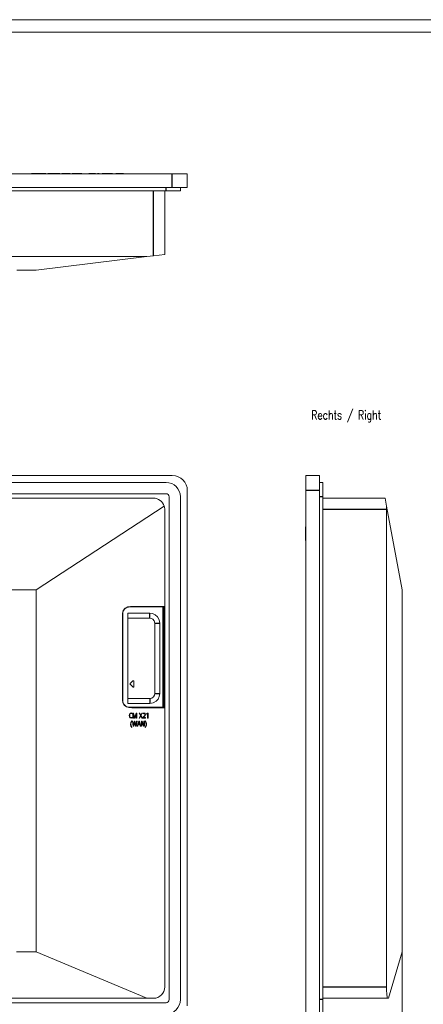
# Model space of a CAD drawing. Header units: millimetres. Extents: x 0 to 841, y 0 to 594.
# Tile 9 of 10: x 273 to 435, y 200 to 594. Entities that reach past the tile are written whole.
import ezdxf

# ---------------------------------------------------------------- set-up
doc = ezdxf.new("R2010")
doc.units = ezdxf.units.MM
for name, color, linetype in [('1', 7, 'Continuous'), ('106', 7, 'Continuous'), ('110', 7, 'Continuous'), ('201', 7, 'Continuous')]:
    doc.layers.add(name, color=color, linetype=linetype)
doc.styles.add('latin_extended', font='simplex.shx')
doc.dimstyles.get("Standard").update_dxf_attribs({"dimtxt": 0.18, "dimasz": 0.18, "dimexe": 0.18, "dimexo": 0.0625, "dimgap": 0.09, "dimtad": 0, "dimtih": 1, "dimtoh": 1, "dimdec": 4, "dimzin": 0, "dimdsep": 46, "dimtxsty": 'Standard', "dimcen": 0.09, "dimadec": 0, "dimazin": 0, "dimtfac": 1, "dimtdec": 4, "dimtofl": 0, "dimtmove": 0, "dimatfit": 3, "dimfxl": 1, "dimtolj": 1, "dimtzin": 0, "dimarcsym": 0})

# ---------------------------------------------------------------- blocks, each defined once
blk = doc.blocks.new('_U2')
at = {"layer": '106', "color": 7, "lineweight": 13}
for p, q in [((388.002572, 220.599833), (388.002572, 172.275951)), ((426.502572, 221.373889), (426.502572, 172.275951)), ((388.002572, 173.775951), (426.502572, 173.775951))]:
    blk.add_line(p, q, dxfattribs=at)
at = {"layer": '106', "color": 7, "lineweight": 25}
for points in [[(388.002572, 173.775951), (391.50257, 174.236735), (391.502573, 173.315168)], [(426.502572, 173.775951), (423.002573, 173.315168), (423.00257, 174.236735)]]:
    blk.add_solid(points, dxfattribs=at)
at = {"layer": '106', "color": 7, "linetype": 'Continuous', "lineweight": 18, "insert": (403.607414, 174.504504), "char_height": 3.5, "attachment_point": 7, "line_spacing_factor": 0.963855, "style": 'latin_extended'}
blk.add_mtext('\\W0.6856;38,5', dxfattribs=at)
blk = doc.blocks.new('_U3')
at = {"layer": '106', "color": 7, "lineweight": 13}
for p, q in [((393.502572, 202.275891), (393.502572, 182.275951)), ((388.002572, 198.016071), (388.002572, 182.275951)), ((404.188447, 183.775951), (379.252572, 183.775951))]:
    blk.add_line(p, q, dxfattribs=at)
at = {"layer": '106', "color": 7, "lineweight": 25}
for points in [[(388.002572, 183.775951), (384.502573, 183.315168), (384.50257, 184.236735)], [(393.502572, 183.775951), (397.00257, 184.236735), (397.002573, 183.315168)]]:
    blk.add_solid(points, dxfattribs=at)
at = {"layer": '106', "color": 7, "linetype": 'Continuous', "lineweight": 18, "insert": (399.204999, 184.504504), "char_height": 3.5, "attachment_point": 7, "line_spacing_factor": 0.963855, "style": 'latin_extended'}
blk.add_mtext('\\W0.6563;5,5', dxfattribs=at)

msp = doc.modelspace()

# ---------------------------------------------------------------- linework, layer by layer
at = {"layer": '1', "color": 7, "linetype": 'Continuous', "lineweight": 13}
for p, q in [((273.507844, 532.511752), (273.507844, 532.411752)), ((277.046625, 532.411752), (277.046625, 532.524252)), ((278.206728, 532.511752), (278.206728, 532.411752)), ((278.206728, 532.511752), (278.787444, 532.511752)), ((278.787444, 532.511752), (278.806048, 532.511752)), ((278.787444, 532.511752), (278.787444, 532.411752)), ((278.806048, 532.511752), (280.783407, 532.511752)), ((278.806048, 532.511752), (278.806048, 532.411752)), ((280.783407, 532.511752), (281.454486, 532.511752)), ((280.783407, 532.511752), (280.783407, 532.411752)), ((281.454486, 532.511752), (281.454486, 532.411752)), ((281.454486, 532.511752), (283.395965, 532.511752)), ((283.395965, 532.511752), (283.976681, 532.511752)), ((283.395965, 532.511752), (283.395965, 532.411752)), ((283.976681, 532.511752), (283.976681, 532.411752)), ((284.756728, 532.511752), (285.340102, 532.511752)), ((284.756728, 532.511752), (284.756728, 532.411752)), ((285.340102, 532.511752), (285.340102, 532.411752)), ((285.340102, 532.511752), (285.843744, 532.511752)), ((285.843744, 532.511752), (288.420422, 532.511752)), ((285.843744, 532.511752), (285.843744, 532.411752)), ((288.420422, 532.511752), (288.938682, 532.511752)), ((288.420422, 532.511752), (288.420422, 532.411752)), ((288.938682, 532.511752), (289.545975, 532.511752)), ((288.938682, 532.511752), (288.938682, 532.411752)), ((289.545975, 532.511752), (289.545975, 532.411752)), ((290.327351, 532.511752), (290.327351, 532.411752)), ((290.327351, 532.511752), (290.908067, 532.511752)), ((290.908067, 532.511752), (290.908067, 532.411752)), ((293.180435, 532.511752), (293.180435, 532.411752)), ((293.180435, 532.511752), (293.710654, 532.511752)), ((293.710654, 532.511752), (293.710654, 532.524252)), ((293.710654, 532.511752), (293.710654, 532.411752)), ((294.537211, 532.511752), (294.537211, 532.411752)), ((294.537211, 532.511752), (296.134513, 532.511752)), ((296.134513, 532.511752), (296.715229, 532.511752)), ((296.134513, 532.511752), (296.134513, 532.411752)), ((296.715229, 532.511752), (298.31253, 532.511752)), ((296.715229, 532.511752), (296.715229, 532.411752)), ((298.31253, 532.511752), (298.31253, 532.411752)), ((301.124419, 532.511752), (301.124419, 532.411752)), ((301.124419, 532.511752), (303.872522, 532.511752)), ((303.872522, 532.511752), (303.872522, 532.411752)), ((304.6632, 532.511752), (305.243916, 532.511752)), ((304.6632, 532.511752), (304.6632, 532.411752)), ((305.243916, 532.511752), (305.243916, 532.411752)), ((306.550195, 532.511752), (306.550195, 532.411752)), ((306.550195, 532.511752), (307.130911, 532.511752)), ((307.130911, 532.511752), (307.130911, 532.411752)), ((307.130911, 532.511752), (309.816558, 532.511752)), ((309.816558, 532.511752), (309.816558, 532.411752)), ((309.816558, 532.511752), (310.696269, 532.511752)), ((310.696269, 532.511752), (310.696269, 532.411752)), ((312.002549, 532.511752), (315.032372, 532.511752)), ((312.002549, 532.511752), (312.002549, 532.411752)), ((315.032372, 532.511752), (315.032372, 532.411752)), ((334.583265, 532.411752), (340.583265, 532.411752)), ((340.583265, 532.411752), (340.583265, 526.911752)), ((332.083265, 525.597752), (73.083265, 525.597752)), ((331.535267, 525.597655), (331.535267, 500.144652)), ((337.833265, 525.597752), (332.083265, 525.597752)), ((340.583265, 526.911752), (334.583265, 526.911752)), ((337.833265, 525.597752), (337.833265, 526.911752)), ((331.535267, 500.144652), (327.035267, 499.60003)), ((264.663363, 499.271452), (324.320359, 499.271452)), ((280.035267, 493.911752), (324.320359, 499.271452)), ((324.320359, 499.271452), (327.035267, 499.60003)), ((280.035267, 493.911752), (272.333229, 493.911752)), ((388.002572, 405.775891), (388.002572, 411.775891)), ((388.002572, 411.775891), (393.502572, 411.775891)), ((393.502572, 411.775891), (393.502572, 405.775891)), ((332.083265, 409.025891), (73.083265, 409.025891)), ((394.816572, 409.025891), (393.502572, 409.025891)), ((394.816572, 409.025891), (394.816572, 403.275891)), ((73.083265, 404.525891), (332.083265, 404.525891)), ((78.131263, 402.727894), (327.035267, 402.727894)), ((333.333265, 403.275891), (333.333265, 202.275891)), ((337.833265, 202.275891), (337.833265, 403.275891)), ((394.816572, 403.275891), (394.816572, 202.275891)), ((394.816924, 402.727894), (419.699572, 402.727894)), ((419.699572, 402.727894), (420.293197, 399.536177)), ((331.340891, 399.536177), (280.035267, 366.150494)), ((331.535267, 398.227894), (331.535267, 359.375891)), ((420.269672, 207.323889), (420.269672, 398.227894)), ((426.502572, 366.150494), (420.293197, 399.536177)), ((388.002572, 391.383013), (387.890072, 391.383013)), ((387.902574, 390.971266), (387.890072, 390.971266)), ((387.902572, 390.864145), (387.902572, 391.275891)), ((387.902572, 391.275891), (388.002572, 391.275891)), ((387.902572, 388.807642), (387.902572, 390.864145)), ((387.902572, 390.864145), (388.002572, 390.864145)), ((387.890072, 386.080517), (387.902574, 386.080517)), ((387.902572, 388.807642), (388.002572, 388.807642)), ((387.902572, 388.395896), (387.902572, 388.807642)), ((387.902572, 386.187638), (387.902572, 388.395896)), ((387.902572, 388.395896), (388.002572, 388.395896)), ((387.902572, 385.775891), (387.902572, 386.187638)), ((387.902572, 386.187638), (388.002572, 386.187638)), ((387.902572, 385.775891), (388.002572, 385.775891)), ((387.902572, 385.774776), (388.002572, 385.774776)), ((387.890072, 385.66877), (388.002572, 385.66877)), ((280.035267, 366.150494), (125.131263, 366.150494)), ((280.035267, 221.373889), (280.035267, 366.150494)), ((426.502572, 366.150494), (426.502572, 221.373889)), ((426.502572, 364.802788), (426.595706, 364.802788)), ((426.502572, 364.285958), (426.602572, 364.285958)), ((426.602572, 364.285958), (426.602572, 364.106175)), ((426.602572, 364.106175), (426.602572, 359.965708)), ((317.533708, 359.266592), (317.547591, 359.266592)), ((331.381628, 359.266592), (330.781651, 359.266592)), ((331.392685, 359.266592), (331.381628, 359.266592)), ((331.392685, 359.266592), (331.392685, 319.159519)), ((426.502572, 359.785925), (426.602572, 359.785925)), ((426.595706, 359.315779), (426.502572, 359.315779)), ((426.615072, 361.624567), (426.602572, 361.624567)), ((426.602572, 359.785925), (426.602572, 359.965708)), ((314.733814, 356.466592), (314.733814, 332.6107)), ((314.747485, 356.466592), (314.747485, 321.959519)), ((314.73963, 324.316171), (314.73963, 332.6107)), ((318.838387, 329.657525), (317.695574, 328.61033)), ((317.695574, 328.316541), (318.838387, 327.269346)), ((319.17223, 327.41624), (319.17223, 329.51063)), ((314.733814, 324.316171), (314.733814, 321.959519)), ((317.547591, 319.159519), (317.533708, 319.159519)), ((331.535267, 318.975891), (331.535267, 207.323889)), ((318.527641, 316.73287), (318.466664, 316.547587)), ((318.489585, 315.095496), (318.536723, 314.910212)), ((318.805715, 316.8271), (319.068653, 316.8271)), ((318.805715, 314.8271), (318.805715, 316.8271)), ((318.98562, 316.492531), (318.98562, 314.8271)), ((320.139866, 316.8271), (320.392424, 316.8271)), ((320.203005, 314.8271), (320.203005, 316.492531)), ((320.392424, 316.8271), (320.392424, 314.8271)), ((321.252594, 314.8271), (321.809608, 315.844569)), ((321.281137, 316.8271), (321.500396, 316.8271)), ((321.809608, 315.844569), (321.281137, 316.8271)), ((321.924643, 315.654522), (321.467096, 314.8271)), ((321.500396, 316.8271), (321.924643, 316.038322)), ((321.924643, 316.038322), (322.365323, 316.8271)), ((322.365323, 314.8271), (321.924643, 315.654522)), ((322.572906, 316.8271), (322.034489, 315.856216)), ((322.034489, 315.856216), (322.591069, 314.8271)), ((322.365323, 316.8271), (322.572906, 316.8271)), ((322.799949, 314.8271), (322.799949, 315.028794)), ((322.894659, 316.522176), (322.84752, 316.720165)), ((323.027425, 315.017677), (323.83224, 315.017677)), ((323.83224, 315.017677), (323.83224, 314.8271)), ((324.259946, 316.492531), (324.691113, 316.8271)), ((324.33952, 316.316247), (324.259946, 316.492531)), ((324.672517, 316.576173), (324.33952, 316.316247)), ((324.672517, 314.8271), (324.672517, 316.576173)), ((324.691113, 316.8271), (324.855016, 316.8271)), ((324.855016, 316.8271), (324.855016, 314.8271)), ((318.421556, 313.629776), (318.331604, 313.751534)), ((318.331604, 311.097749), (318.421556, 311.218977)), ((318.591082, 313.545075), (318.956514, 311.545075)), ((318.789151, 313.545075), (318.591082, 313.545075)), ((318.98562, 314.8271), (318.805715, 314.8271)), ((318.956514, 311.545075), (319.199991, 311.545075)), ((319.646293, 313.545075), (319.408438, 313.545075)), ((319.712159, 314.8271), (319.4929, 314.8271)), ((319.847821, 311.545075), (320.090001, 311.545075)), ((320.090001, 311.545075), (320.458892, 313.545075)), ((320.392424, 314.8271), (320.203005, 314.8271)), ((320.458892, 313.545075), (320.276825, 313.545075)), ((321.152997, 313.545075), (320.571765, 311.545075)), ((320.571765, 311.545075), (320.763347, 311.545075)), ((320.763347, 311.545075), (320.96401, 312.245446)), ((320.96401, 312.245446), (321.572919, 312.245446)), ((321.516266, 312.436023), (321.020663, 312.436023)), ((321.391716, 313.545075), (321.152997, 313.545075)), ((321.467096, 314.8271), (321.252594, 314.8271)), ((321.370958, 312.962227), (321.516266, 312.436023)), ((321.977705, 311.545075), (321.391716, 313.545075)), ((321.572919, 312.245446), (321.773582, 311.545075)), ((321.773582, 311.545075), (321.977705, 311.545075)), ((322.222047, 313.545075), (322.222047, 311.545075)), ((322.440008, 313.545075), (322.222047, 313.545075)), ((322.222047, 311.545075), (322.401951, 311.545075)), ((322.591069, 314.8271), (322.365323, 314.8271)), ((323.83224, 314.8271), (322.799949, 314.8271)), ((323.205469, 311.545075), (323.425593, 311.545075)), ((323.425593, 313.545075), (323.24612, 313.545075)), ((323.425593, 311.545075), (323.425593, 313.545075)), ((323.819135, 313.751534), (323.729182, 313.629776)), ((323.729182, 311.218977), (323.819135, 311.097749)), ((324.855016, 314.8271), (324.672517, 314.8271)), ((272.194597, 221.373889), (280.035267, 221.373889)), ((324.320359, 202.823889), (280.035267, 221.373889)), ((426.502572, 221.373889), (421.142872, 202.823889)), ((332.083265, 201.025891), (73.083265, 201.025891)), ((324.320359, 202.823889), (264.52473, 202.823889)), ((327.035267, 202.823889), (324.320359, 202.823889)), ((394.816572, 202.275891), (394.816572, 196.525891)), ((420.814294, 202.823889), (394.816948, 202.823889)), ((421.142872, 202.823889), (420.814294, 202.823889))]:
    msp.add_line(p, q, dxfattribs=at)
at = {"layer": '1', "color": 7, "linetype": 'Continuous', "lineweight": 25}
for p, q in [((292.930607, 532.511752), (292.930607, 532.411752)), ((334.583265, 526.911752), (334.583265, 532.411752)), ((327.035267, 499.60003), (327.035267, 525.597376)), ((332.083265, 525.597752), (332.083265, 526.911752)), ((393.502572, 405.775891), (388.002572, 405.775891)), ((394.816572, 403.275891), (393.502572, 403.275891)), ((420.269672, 398.227894), (394.816669, 398.227894)), ((426.502572, 364.106175), (426.602572, 364.106175)), ((330.781651, 359.266592), (330.781651, 319.159519)), ((331.381628, 359.266592), (331.381628, 319.159519)), ((426.502572, 359.965708), (426.602572, 359.965708)), ((314.747485, 356.466592), (314.733814, 356.466592)), ((314.733814, 321.959519), (314.747485, 321.959519)), ((394.816669, 207.323889), (420.269672, 207.323889)), ((394.816572, 202.275891), (393.502572, 202.275891))]:
    msp.add_line(p, q, dxfattribs=at)
at = {"layer": '1', "color": 7, "linetype": 'Continuous', "lineweight": 13}
for points in [[(70.583265, 532.411752), (218.423265, 532.411752), (334.583265, 532.411752)], [(290.908067, 532.511752), (291.586003, 532.511752), (292.248765, 532.511752), (292.930607, 532.511752)], [(292.930607, 532.511752), (293.087406, 532.511752), (293.09274, 532.511752), (293.094038, 532.511752), (293.094046, 532.511752), (293.094069, 532.511752), (293.094079, 532.511752), (293.09431, 532.511752), (293.180435, 532.511752)], [(70.583265, 526.911752), (218.423265, 526.911752), (334.583265, 526.911752)], [(70.583265, 411.775891), (218.423265, 411.775891), (334.583265, 411.775891)], [(340.583265, 405.775891), (340.583265, 290.415891), (340.583265, 199.775891)], [(388.002572, 199.775891), (388.002572, 315.135891), (388.002572, 405.775891)], [(393.502572, 199.775891), (393.502572, 315.135891), (393.502572, 405.775891)], [(331.535267, 359.375891), (322.396505, 359.375853), (317.827127, 359.375851), (316.690347, 359.247119), (315.678733, 358.701677), (314.949249, 357.809698), (314.608554, 356.716926), (314.589594, 354.84616), (314.589599, 352.974995), (314.589599, 351.103831), (314.589599, 346.693229), (314.589599, 338.817155), (314.589599, 328.79306), (314.589599, 324.382459), (314.589599, 323.227301), (314.589429, 322.072143), (314.76894, 320.947056), (315.324375, 319.996716), (316.183802, 319.313306), (317.231051, 318.992808), (318.330803, 318.97571), (322.732291, 318.975917), (331.535267, 318.975891)], [(330.781651, 359.266592), (323.370578, 359.266592), (317.547591, 359.266592)], [(331.535267, 318.976299), (331.535267, 341.599846), (331.535267, 359.37549)], [(316.735267, 356.783435), (316.735267, 354.783435), (316.735267, 322.643435), (316.735267, 320.643435)], [(316.735267, 356.783435), (325.544909, 356.783417)], [(325.535297, 354.789678), (316.735267, 354.789674)], [(327.54156, 352.783436), (327.350211, 353.638139), (326.814244, 354.329268), (326.216607, 354.670057), (325.535297, 354.789678)], [(325.544909, 356.783416), (326.688561, 356.613391), (327.746435, 356.116558), (328.620499, 355.329171), (329.303297, 354.125443), (329.535406, 352.783472)], [(327.54156, 324.643376), (327.54156, 352.783436)], [(329.535321, 352.783472), (329.535233, 324.62463)], [(314.73963, 332.6107), (314.655595, 332.6107), (314.589567, 332.6107)], [(317.695574, 328.61033), (317.631874, 328.442491), (317.695574, 328.316541)], [(319.17223, 329.51063), (319.14007, 329.62076), (319.053894, 329.694496), (318.94131, 329.708216), (318.838387, 329.657525)], [(318.838387, 327.269346), (318.94131, 327.218654), (319.053894, 327.232374), (319.14007, 327.306111), (319.17223, 327.41624)], [(314.73963, 324.316171), (314.647505, 324.316171), (314.57512, 324.316171)], [(325.535297, 322.637192), (326.389859, 322.828548), (327.081503, 323.365031), (327.422371, 323.962834), (327.541559, 324.643376)], [(329.535232, 324.62463), (329.364476, 323.487507), (328.867172, 322.430471), (328.081542, 321.558576), (326.883869, 320.87786), (325.544728, 320.643453)], [(316.735267, 322.637197), (325.535297, 322.637192)], [(325.544728, 320.643453), (316.735267, 320.643435)], [(330.781651, 319.159519), (323.370578, 319.159519), (317.547591, 319.159519)], [(330.035267, 318.975859), (330.035267, 319.159519)], [(331.381628, 319.159519), (331.378755, 319.159519), (331.338007, 319.159519), (330.781651, 319.159519)], [(318.536723, 314.910212), (318.081493, 314.799197), (317.648222, 314.963374), (317.40071, 315.361503), (317.335389, 315.826801), (317.403607, 316.291962), (317.648655, 316.690859), (318.078658, 316.856688), (318.527641, 316.73287)], [(318.466664, 316.547587), (318.108149, 316.665945), (317.762694, 316.529379), (317.585795, 316.192294), (317.536004, 315.815028), (317.587332, 315.437269), (317.774575, 315.107815), (318.127824, 314.990231), (318.489585, 315.095496)], [(319.4929, 314.8271), (319.200008, 315.757159), (318.98562, 316.492531)], [(319.068653, 316.8271), (319.375502, 315.824331), (319.61053, 315.034617)], [(319.61053, 315.034617), (319.904911, 316.039003), (320.139866, 316.8271)], [(320.203005, 316.492531), (320.046798, 315.923307), (319.935252, 315.557904), (319.823705, 315.192502), (319.712159, 314.8271)], [(322.799949, 315.028794), (323.402623, 315.759439), (323.610197, 316.184051), (323.616635, 316.422181), (323.48262, 316.614407), (323.176387, 316.66154), (322.894659, 316.522176)], [(322.84752, 316.720165), (323.182828, 316.847875), (323.537979, 316.811327), (323.743495, 316.63924), (323.817581, 316.379557), (323.67891, 315.86068), (323.027425, 315.017677)], [(318.331604, 313.751534), (317.933847, 313.052845), (317.844877, 312.251461), (317.993081, 311.633529), (318.331604, 311.097749)], [(318.421556, 311.218977), (318.101817, 311.863422), (318.032466, 312.579767), (318.148918, 313.134711), (318.421556, 313.629776)], [(319.08928, 311.76371), (318.925049, 312.761886), (318.789151, 313.545075)], [(319.408438, 313.545075), (319.22538, 312.548242), (319.08928, 311.76371)], [(319.199991, 311.545075), (319.386541, 312.535537), (319.523906, 313.315324)], [(319.523906, 313.315324), (319.701042, 312.32324), (319.847821, 311.545075)], [(319.970209, 311.778003), (319.791988, 312.768094), (319.646293, 313.545075)], [(320.276825, 313.545075), (320.100529, 312.55626), (319.970209, 311.778003)], [(321.020663, 312.436023), (321.165098, 312.945297), (321.270627, 313.347616)], [(321.270627, 313.347616), (321.325474, 313.131444), (321.370958, 312.962227)], [(322.401951, 311.545075), (322.401951, 312.479525), (322.397194, 313.213683)], [(322.397194, 313.213683), (322.845011, 312.276946), (323.205469, 311.545075)], [(323.250445, 311.873821), (322.983507, 312.446159), (322.802986, 312.812788), (322.621397, 313.178881), (322.440008, 313.545075)], [(323.24612, 313.545075), (323.24612, 312.609148), (323.250445, 311.873821)], [(323.729182, 313.629776), (324.049131, 312.985384), (324.118286, 312.268919), (324.002106, 311.713833), (323.729182, 311.218977)], [(323.819135, 311.097749), (324.217268, 311.796031), (324.305743, 312.597738), (324.157132, 313.215422), (323.819135, 313.751534)]]:
    msp.add_lwpolyline(points, dxfattribs=at)
at = {"layer": '1', "color": 7, "linetype": 'Continuous', "lineweight": 25}
for points in [[(325.535297, 354.789678), (325.540669, 355.906172), (325.544909, 356.783417)], [(327.54156, 352.783436), (328.658115, 352.783348), (329.535406, 352.783472)], [(327.54156, 324.643376), (328.658017, 324.63293), (329.535233, 324.62463)], [(325.535297, 322.637192), (325.544728, 320.643453)]]:
    msp.add_lwpolyline(points, dxfattribs=at)
at = {"layer": '1', "color": 7, "linetype": 'Continuous', "lineweight": 13}
for centre, radius, start, end in [((334.583265, 405.775891), 6, 0, 90), ((332.083265, 403.275891), 5.75, 360, 90), ((327.035267, 398.227894), 4.5, 16.901636, 90), ((332.083265, 403.275891), 1.25, 0, 90), ((327.035267, 398.227894), 4.5, 0, 16.901636), ((327.035267, 207.323889), 4.5, 270, 0), ((332.083265, 202.275891), 5.75, 270, 0), ((332.083265, 202.275891), 1.25, 270, 360)]:
    msp.add_arc(centre, radius, start, end, dxfattribs=at)
for centre, major_axis, ratio, start_param, end_param in [((420.814294, 398.227894), (0, 4.5), 0.121027, 1.2758071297, 1.5707963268), ((317.533708, 356.466592), (0, -2.8), 0.999962, 3.1415926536, 4.7123889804), ((317.547591, 356.466592), (2.800107, 0), 0.999962, 1.5707963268, 3.1415926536), ((317.533708, 321.959519), (0, -2.8), 0.999962, 4.7123889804, 6.2831853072), ((317.547591, 321.959519), (-2.800107, 0), 0.999962, 0, 1.5707963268), ((420.814294, 207.323889), (0, 4.5), 0.121027, 1.5707963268, 3.1415926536)]:
    msp.add_ellipse(centre, major_axis=major_axis, ratio=ratio, start_param=start_param, end_param=end_param, dxfattribs=at)
at = {"layer": '201', "color": 7, "linetype": 'Continuous', "lineweight": 18}
for p, q in [((841, 594), (0, 594)), ((836, 589), (5, 589))]:
    msp.add_line(p, q, dxfattribs=at)

# ---------------------------------------------------------------- texts
at = {"layer": '110', "color": 7, "linetype": 'Continuous', "lineweight": 18, "insert": (390.146772, 433.055797), "char_height": 3.5, "attachment_point": 7, "line_spacing_factor": 0.963855, "style": 'latin_extended'}
msp.add_mtext('\\W0.7856;Rechts / Right', dxfattribs=at)

# ---------------------------------------------------------------- dimensions: what is measured, and where the dimension line sits
at = {"layer": '106', "color": 7, "linetype": 'Continuous', "lineweight": 18}
for base, p1, p2, picture, middle in [((426.502572, 173.775951), (388.002572, 220.599833), (426.502572, 221.373889), '_U2', (407.252572, 173.775951)), ((393.502572, 183.775951), (388.002572, 198.016071), (393.502572, 202.275891), '_U3', (409.419238, 183.775951))]:
    dim = msp.add_linear_dim(base=base, p1=p1, p2=p2, dimstyle='Standard', override={"dimtxt": 3.5, "dimasz": 3.5, "dimexe": 1.5, "dimexo": 0, "dimgap": 1.75, "dimtad": 1, "dimtih": 1, "dimtoh": 0, "dimdec": 2, "dimlfac": 1, "dimzin": 8, "dimdsep": 44, "dimlunit": 2, "dimtxsty": 'latin_extended', "dimsah": 1, "dimse1": 0, "dimse2": 0, "dimsd1": 0, "dimsd2": 0, "dimclrd": 7, "dimclre": 7, "dimclrt": 7, "dimtol": 0, "dimtm": -0.2, "dimtfac": 0.714286, "dimtdec": 2, "dimtofl": 1, "dimtmove": 0, "dimtzin": 8, "dimlwd": 13, "dimlwe": 13}, dxfattribs=at)
    dim.commit()
    dim.dimension.update_dxf_attribs({"geometry": picture, "text_midpoint": middle, "dimtype": 160})

doc.saveas('drawing.dxf')
